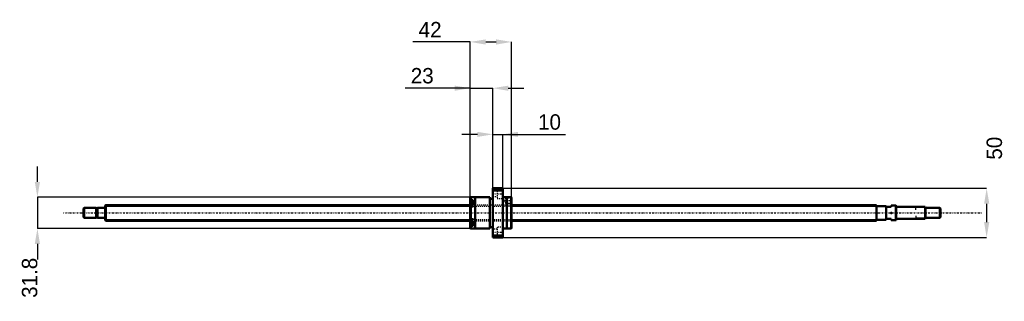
# Model space of a CAD drawing. Header units: millimetres. Extents: x -87 to 914, y -90 to 197.
import ezdxf

# ---------------------------------------------------------------- set-up
doc = ezdxf.new("R2010")
doc.units = ezdxf.units.MM
doc.linetypes.add('Center', pattern=[1.5, 0.45, -0.5, 0.05, -0.5])
doc.linetypes.add('Dashed', pattern=[2, 1, -1])
for name, color, linetype, lineweight in [('2d ConnectionPoints', 7, 'Continuous', 50), ('AM_0', 7, 'Continuous', 50), ('AM_4', 3, 'Continuous', 25), ('AM_5', 3, 'Continuous', 25), ('AM_7', 7, 'Center', 25), ('AM_9', 6, 'Dashed', 25)]:
    doc.layers.add(name, color=color, linetype=linetype, lineweight=lineweight)
doc.dimstyles.new('ISO-25', dxfattribs={"dimtxt": 2.5, "dimasz": 2.5, "dimexe": 1.25, "dimexo": 0.625, "dimtad": 1, "dimtxsty": 'Standard', "dimcen": 2.5, "dimadec": 0, "dimazin": 0, "dimtfac": 1, "dimtmove": 0, "dimatfit": 3, "dimfxl": 0, "dimarcsym": 0})

# ---------------------------------------------------------------- blocks, each defined once
blk = doc.blocks.new('1_BNK_1616_3_6G0_871LC5Y0_Nut_0_in_BNK1616_3_6G0_871LC5Y_4130__4')
at = {"layer": 'AM_0'}
for p, q in [((404, 25), (394, 25)), ((394, 25), (394, -25)), ((394, 22.2), (394.5, 22.9)), ((394.5, 25), (394.5, 22.9)), ((394.5, 22.9), (403.5, 22.9)), ((403.5, 25), (403.5, 22.9)), ((403.5, 22.9), (404, 22.2)), ((404, 25), (404, -25)), ((371.5, 15.9), (371, 15.4)), ((371, 15.4), (371, -15.4)), ((371, 12.7), (371.5, 13.1)), ((374, 11.8), (371.3, 11.8)), ((375.9, 15.9), (371.5, 15.9)), ((371.5, 15.9), (371.5, 13.1)), ((374, 13.1), (371.5, 13.1)), ((374, 13.1), (374, 9)), ((375.9, 16), (375.9, -16)), ((391, 16), (375.9, 16)), ((391, 16), (391, -16)), ((394, 14.4), (391, 14.4)), ((408.1, 16), (404, 16)), ((408.1, 16), (408.1, -16)), ((412.5, 15.9), (408.1, 15.9)), ((412.5, 15.9), (412.5, -15.9)), ((413, 15.4), (412.5, 15.9)), ((413, 15.4), (413, -15.4)), ((413, 15.4), (413, 15.4)), ((371.5, 9), (371, 8.7)), ((374, 9), (371.5, 9)), ((371.5, 9), (371.5, -9)), ((371, -8.7), (371.5, -9)), ((374, -9), (371.5, -9)), ((374, -9), (374, -13.1)), ((371.5, -13.1), (371, -12.7)), ((371, -15.4), (371.5, -15.9)), ((371.3, -11.8), (374, -11.8)), ((374, -13.1), (371.5, -13.1)), ((371.5, -13.1), (371.5, -15.9)), ((371.5, -15.9), (375.9, -15.9)), ((375.9, -16), (391, -16)), ((391, -14.4), (394, -14.4)), ((404, -16), (408.1, -16)), ((408.1, -15.9), (412.5, -15.9)), ((412.5, -15.9), (413, -15.4)), ((394.5, -22.9), (394, -22.2)), ((394, -25), (404, -25)), ((394.5, -22.9), (394.5, -25)), ((403.5, -22.9), (394.5, -22.9)), ((404, -22.2), (403.5, -22.9)), ((403.5, -22.9), (403.5, -25))]:
    blk.add_line(p, q, dxfattribs=at)
for centre, start, end in [((371.3, 11.5), 90, 180), ((371.3, -11.5), 180, 270)]:
    blk.add_arc(centre, 0.275, start, end, dxfattribs=at)
at = {"layer": 'AM_4'}
for p, q in [((371.3, 11.8), (371.3, 8.9)), ((371.3, -8.9), (371.3, -11.8))]:
    blk.add_line(p, q, dxfattribs=at)
at = {"layer": 'AM_5', "linetype": 'Dashed'}
for p, q in [((407.3, 15.1), (408, 15.5)), ((412.9, 15.5), (408, 15.5)), ((408, 15.5), (408, 9.5)), ((407.3, 9.9), (408, 9.5)), ((413, 9.5), (408, 9.5))]:
    blk.add_line(p, q, dxfattribs=at)
at = {"layer": 'AM_7'}
for p, q in [((393.5, 19.5), (404.5, 19.5)), ((405.1, 12.5), (413.4, 12.5)), ((370.9, 9), (374.1, 9)), ((370.9, -9), (374.1, -9)), ((393.5, -19.5), (404.5, -19.5))]:
    blk.add_line(p, q, dxfattribs=at)
at = {"layer": 'AM_9'}
for p, q in [((398.5, 22.2), (394, 22.2)), ((398.5, 24.2), (398.5, 14.7)), ((404, 24.2), (398.5, 24.2)), ((374, 11), (371, 11)), ((372.9, 10.4), (371, 10.4)), ((372.9, 10), (371, 10)), ((372.9, 10.4), (372.9, 7.6)), ((394, 16.7), (398.5, 16.7)), ((398.5, 14.7), (404, 14.7)), ((407, 15.1), (405.5, 12.5)), ((405.5, 12.5), (407, 9.9)), ((407, 15.1), (407, 9.9)), ((412.6, 15.1), (407, 15.1)), ((412.9, 15.4), (412.6, 15.1)), ((412.6, 15.1), (412.6, 9.9)), ((372.9, 9.4), (371, 9.4)), ((372.9, 8.6), (371, 8.6)), ((413, 8), (371, 8)), ((372.9, 8), (371, 8)), ((372.9, 7.6), (371, 7.6)), ((374, 7), (371, 7)), ((371, 6.2), (374, 6.2)), ((371.3, 8.9), (371.3, 6.3)), ((371.3, 6.3), (374, 6.3)), ((374, 9), (374, 6.2)), ((407, 9.9), (412.6, 9.9)), ((412.6, 9.9), (413, 9.5)), ((374, -6.2), (371, -6.2)), ((374, -7), (371, -7)), ((372.9, -7.6), (371, -7.6)), ((371, -8), (413, -8)), ((372.9, -8), (371, -8)), ((372.9, -8.6), (371, -8.6)), ((372.9, -9.4), (371, -9.4)), ((371.3, -6.3), (371.3, -8.9)), ((374, -6.3), (371.3, -6.3)), ((372.9, -7.6), (372.9, -10.4)), ((374, -6.2), (374, -9)), ((372.9, -10), (371, -10)), ((372.9, -10.4), (371, -10.4)), ((374, -11), (371, -11)), ((398.5, -16.7), (394, -16.7)), ((398.5, -14.7), (398.5, -24.2)), ((404, -14.7), (398.5, -14.7)), ((394, -22.2), (398.5, -22.2)), ((398.5, -24.2), (404, -24.2))]:
    blk.add_line(p, q, dxfattribs=at)
for centre, start, end in [((371.3, 6.5), 180, 270), ((371.3, -6.5), 90, 180)]:
    blk.add_arc(centre, 0.275, start, end, dxfattribs=at)
blk = doc.blocks.new('2_BNK_1616_3_6G0_871LC5Y_Shaft_0_in_BNK1616_3_6G0_871LC5Y_4130__4')
at = {"layer": 'AM_0'}
for p, q in [((-21.5, 5), (-22, 4.5)), ((-22, 4.5), (-22, -4.5)), ((-21.5, 5), (-21.5, -5)), ((-9.15, 5), (-21.5, 5)), ((-9.15, 5), (-9.15, -5)), ((-8, 4.8), (-9.15, 4.8)), ((-8, 5), (-8, -5)), ((-0.2, 5), (-8, 5)), ((0.5, 8), (0, 7.5)), ((0, 7.5), (0, -7.5)), ((0.5, 8), (0.5, -8)), ((371, 8), (0.5, 8)), ((784, 8), (413, 8)), ((784, 8), (784, -8)), ((794, 7), (784, 7)), ((794, 7), (794, -7)), ((794, 6), (799, 6)), ((803.8, 7.5), (799, 7.5)), ((799, 7.5), (799, 6)), ((804, 7.3), (803.8, 7.5)), ((803.8, 7.5), (803.8, -7.5)), ((804, 7.3), (804, -7.3)), ((833.5, 6), (804.2, 6)), ((834, 5.5), (833.5, 6)), ((833.5, 6), (833.5, -6)), ((834, 5.5), (834, -5.5)), ((848.5, 5), (834, 5)), ((848.5, 5), (848.5, -5)), ((849, 4.5), (848.5, 5)), ((849, 4.5), (849, -4.5)), ((-22, -4.5), (-21.5, -5)), ((-21.5, -5), (-9.15, -5)), ((-9.15, -4.8), (-8, -4.8)), ((-8, -5), (-0.2, -5)), ((0, -7.5), (0.5, -8)), ((0.5, -8), (371, -8)), ((413, -8), (784, -8)), ((784, -7), (794, -7)), ((799, -6), (794, -6)), ((799, -6), (799, -7.5)), ((799, -7.5), (803.8, -7.5)), ((803.8, -7.5), (804, -7.3)), ((804.2, -6), (833.5, -6)), ((833.5, -6), (834, -5.5)), ((834, -5), (848.5, -5)), ((848.5, -5), (849, -4.5))]:
    blk.add_line(p, q, dxfattribs=at)
for centre, start, end in [((-0.2, 5.2), 270, 0), ((804.2, 6.2), 180, 270), ((-0.2, -5.2), 360, 90), ((804.2, -6.2), 90, 180)]:
    blk.add_arc(centre, 0.2, start, end, dxfattribs=at)
at = {"layer": 'AM_4'}
for p, q in [((-0.2, 5), (-0.2, -5)), ((804.2, 6), (804.2, -6))]:
    blk.add_line(p, q, dxfattribs=at)
at = {"layer": 'AM_5'}
for p, q in [((0, 6.773), (371, 6.773)), ((413, 6.773), (784, 6.773)), ((784, 4), (784, 6.773)), ((834, 5.3865), (824, 5.3865)), ((824, 3), (824, 5.3865)), ((0, -6.773), (371, -6.773)), ((413, -6.773), (784, -6.773)), ((784, -4), (784, -6.773)), ((824, -3), (824, -5.3865)), ((834, -5.3865), (824, -5.3865))]:
    blk.add_line(p, q, dxfattribs=at)
at = {"layer": 'AM_5', "linetype": 'Dashed'}
for p, q in [((371, 6.773), (413, 6.773)), ((371, -6.773), (413, -6.773))]:
    blk.add_line(p, q, dxfattribs=at)
at = {"layer": 'AM_7'}
blk.add_line((-42.45, 0), (891.45, 0), dxfattribs=at)
at = {"layer": 'AM_9'}
for p, q in [((413, 8), (371, 8)), ((371, -8), (413, -8))]:
    blk.add_line(p, q, dxfattribs=at)
blk = doc.blocks.new('*D3')
at = {"layer": 'AM_5', "color": 0, "lineweight": -2}
for p, q in [((371, 126.9), (304.8, 126.9)), ((355.3, 126.9), (339.6, 126.9)), ((371, 15.4), (371, 126.9)), ((371, 126.9), (394, 126.9)), ((394, 25), (394, 126.9)), ((409.7, 126.9), (425.4, 126.9))]:
    blk.add_line(p, q, dxfattribs=at)
at = {"layer": 'AM_5', "color": 0}
for points in [[(355.3, 124.3), (355.3, 129.5), (371, 126.9)], [(409.7, 129.5), (409.7, 124.3), (394, 126.9)]]:
    blk.add_solid(points, dxfattribs=at)
at = {"layer": 'Defpoints', "color": 0}
for p in [(394, 126.9), (394, 25), (371, 15.4)]:
    blk.add_point(p, dxfattribs=at)
at = {"layer": 'AM_5', "color": 0, "insert": (322.2, 139.5), "char_height": 15.68, "attachment_point": 5}
blk.add_mtext('23', dxfattribs=at)
blk = doc.blocks.new('*D4')
at = {"layer": 'AM_5', "color": 0, "lineweight": -2}
for p, q in [((-69, 31.6), (-69, 47.3)), ((371.5, 15.9), (-69, 15.9)), ((-69, 15.9), (-69, -15.9)), ((371.5, -15.9), (-69, -15.9)), ((-69, -31.6), (-69, -47.3))]:
    blk.add_line(p, q, dxfattribs=at)
at = {"layer": 'AM_5', "color": 0}
for points in [[(-71.7, 31.6), (-66.4, 31.6), (-69, 15.9)], [(-66.4, -31.6), (-71.7, -31.6), (-69, -15.9)]]:
    blk.add_solid(points, dxfattribs=at)
at = {"layer": 'Defpoints', "color": 0}
for p in [(371.5, 15.9), (-69, -15.9), (371.5, -15.9)]:
    blk.add_point(p, dxfattribs=at)
at = {"layer": 'AM_5', "color": 0, "insert": (-76.9, -66.1), "char_height": 15.68, "attachment_point": 5, "rotation": 90}
blk.add_mtext('31.8', dxfattribs=at)
blk = doc.blocks.new('*D5')
at = {"layer": 'AM_5', "color": 0, "lineweight": -2}
for p, q in [((378.3, 79.9), (362.6, 79.9)), ((394, 25), (394, 79.9)), ((394, 79.9), (404, 79.9)), ((404, 25), (404, 79.9)), ((404, 79.9), (467.9, 79.9)), ((419.7, 79.9), (435.4, 79.9))]:
    blk.add_line(p, q, dxfattribs=at)
at = {"layer": 'AM_5', "color": 0}
for points in [[(378.3, 77.3), (378.3, 82.5), (394, 79.9)], [(419.7, 82.5), (419.7, 77.3), (404, 79.9)]]:
    blk.add_solid(points, dxfattribs=at)
at = {"layer": 'Defpoints', "color": 0}
for p in [(404, 79.9), (394, 25), (404, 25)]:
    blk.add_point(p, dxfattribs=at)
at = {"layer": 'AM_5', "color": 0, "insert": (451.6, 92.4), "char_height": 15.68, "attachment_point": 5}
blk.add_mtext('10', dxfattribs=at)
blk = doc.blocks.new('*D6')
at = {"layer": 'AM_5', "color": 0, "lineweight": -2}
for p, q in [((371, 174), (312.8, 174)), ((371, 15.4), (371, 174)), ((386.7, 174), (397.3, 174)), ((413, 15.4), (413, 174))]:
    blk.add_line(p, q, dxfattribs=at)
at = {"layer": 'AM_5', "color": 0}
for points in [[(386.7, 176.6), (386.7, 171.3), (371, 174)], [(397.3, 171.3), (397.3, 176.6), (413, 174)]]:
    blk.add_solid(points, dxfattribs=at)
at = {"layer": 'Defpoints', "color": 0}
for p in [(413, 174), (371, 15.4), (413, 15.4)]:
    blk.add_point(p, dxfattribs=at)
at = {"layer": 'AM_5', "color": 0, "insert": (330.2, 186.5), "char_height": 15.68, "attachment_point": 5}
blk.add_mtext('42', dxfattribs=at)
blk = doc.blocks.new('*D7')
at = {"layer": 'AM_5', "color": 0, "lineweight": -2}
for p, q in [((404, 25), (896, 25)), ((896, 9.3), (896, -9.3)), ((404, -25), (896, -25))]:
    blk.add_line(p, q, dxfattribs=at)
at = {"layer": 'AM_5', "color": 0}
for points in [[(898.7, 9.3), (893.4, 9.3), (896, 25)], [(893.4, -9.3), (898.7, -9.3), (896, -25)]]:
    blk.add_solid(points, dxfattribs=at)
at = {"layer": 'Defpoints', "color": 0}
for p in [(404, 25), (404, -25), (896, -25)]:
    blk.add_point(p, dxfattribs=at)
at = {"layer": 'AM_5', "color": 0, "insert": (903.9, 65.8), "char_height": 15.68, "attachment_point": 5, "rotation": 90}
blk.add_mtext('50', dxfattribs=at)

msp = doc.modelspace()

# ---------------------------------------------------------------- linework, layer by layer
at = {"layer": '2d ConnectionPoints'}
for p in [(0, 0), (799, 0)]:
    msp.add_point(p, dxfattribs=at)

# ---------------------------------------------------------------- block references
for name in ['1_BNK_1616_3_6G0_871LC5Y0_Nut_0_in_BNK1616_3_6G0_871LC5Y_4130__4', '2_BNK_1616_3_6G0_871LC5Y_Shaft_0_in_BNK1616_3_6G0_871LC5Y_4130__4']:
    msp.add_blockref(name, (0, 0))

# ---------------------------------------------------------------- dimensions: what is measured, and where the dimension line sits
at = {"layer": 'AM_5'}
for base, p1, p2, text, picture, middle in [((413, 173.96), (371, 15.4), (413, 15.4), '42', '*D6', (330.232, 173.96)), ((394, 126.92), (371, 15.4), (394, 25), '23', '*D3', (322.243, 126.92)), ((404, 79.88), (394, 25), (404, 25), '10', '*D5', (451.637, 79.88))]:
    dim = msp.add_linear_dim(base=base, p1=p1, p2=p2, text=text, dimstyle='ISO-25', override={"dimtxt": 15.68, "dimasz": 15.68, "dimexe": 0, "dimexo": 0, "dimgap": 4.704}, dxfattribs=at)
    dim.commit()
    dim.dimension.update_dxf_attribs({"geometry": picture, "text_midpoint": middle, "dimtype": 160})
for base, p1, p2, text, picture, middle in [((896.04, -25), (404, 25), (404, -25), '50', '*D7', (903.88, 65.768)), ((-69.04, -15.9), (371.5, 15.9), (371.5, -15.9), '31.8', '*D4', (-76.88, -66.076))]:
    dim = msp.add_linear_dim(base=base, p1=p1, p2=p2, angle=90, text=text, dimstyle='ISO-25', override={"dimtxt": 15.68, "dimasz": 15.68, "dimexe": 0, "dimexo": 0, "dimgap": 4.704}, dxfattribs=at)
    dim.commit()
    dim.dimension.update_dxf_attribs({"geometry": picture, "text_midpoint": middle, "dimtype": 160, "text_rotation": 90})

doc.saveas('drawing.dxf')
